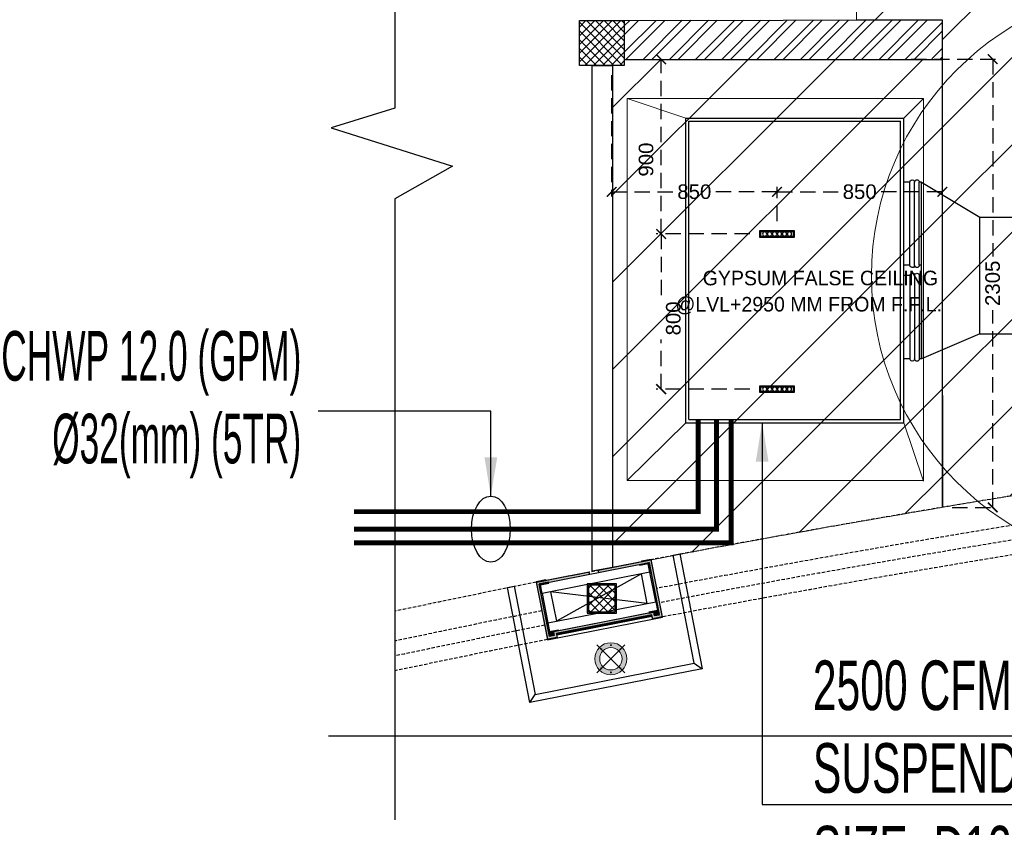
# Model space of a CAD drawing. Header units: millimetres. Extents: x 977810 to 1748958, y 1188532 to 1209441.
# Tile 17 of 30: x 1117464 to 1122526, y 1194041 to 1198194. Entities that reach past the tile are written whole.
import ezdxf

# ---------------------------------------------------------------- set-up
doc = ezdxf.new("R2010")
doc.units = ezdxf.units.MM
doc.header["$LTSCALE"] = 7
doc.header["$PDMODE"] = 35
doc.header["$PDSIZE"] = -5
doc.linetypes.add('( Hidden )', pattern=[0.375, 0.25, -0.125])
doc.linetypes.add('Hidden', pattern=[9.525, 6.35, -3.175])
for name, color, linetype, lineweight in [('A1-LIGHT FIXTURES', 255, 'Continuous', 9), ('A3-DIM', 4, 'Continuous', 13), ('AC EQUP.', 5, 'Continuous', 30), ('COMMENTS', 2, 'Continuous', 50), ('FIRE', 1, 'Continuous', 25), ('M-AC DRAIN PIPE', 30, 'Continuous', 25), ('M-CHWR', 4, 'Continuous', 30), ('M-CHWS', 6, 'Continuous', 30), ('PD_025_TEXT', 61, 'Continuous', 25), ('PD_ELEVATION_03', 80, 'Continuous', 18), ('PD_ELEVATION_05', 50, 'Continuous', 30), ('PD_FIXTURE', 21, 'Continuous', 25), ('PD_HATCH', 45, 'Continuous', 9), ('PP-FIRE SPRINKLER', 1, 'Continuous', 0), ('SH-SPRINKLAR', 1, 'Continuous', 30), ('WALL ROOM 22', 8, 'Continuous', 0)]:
    doc.layers.add(name, color=color, linetype=linetype, lineweight=lineweight)
for name, color, linetype in [('HVAC AC DUCT', 6, 'Continuous'), ('HVAC SAG', 6, 'Continuous'), ('HVAC TEXT PP', 7, 'Continuous'), ('PD_BASE', 8, 'Continuous'), ('PD_DIMENSION', 101, 'Continuous'), ('PP- HVAC TEXT 1', 7, 'Continuous')]:
    doc.layers.add(name, color=color, linetype=linetype)
doc.styles.add('ROMANS', font='ARIALN.TTF', dxfattribs={"width": 0.75})
doc.styles.get("Standard").update_dxf_attribs({"font": 'arial.ttf'})
doc.dimstyles.new('100', dxfattribs={"dimtxt": 200, "dimasz": 75, "dimexe": 35, "dimexo": 25, "dimgap": 0.5, "dimtad": 1, "dimdec": 0, "dimrnd": 5, "dimzin": 0, "dimdsep": 46, "dimtxsty": 'Standard', "dimblk": 'OBLIQUE', "dimcen": 5, "dimdle": 35, "dimclre": 1, "dimadec": 0, "dimazin": 0, "dimtfac": 1, "dimtdec": 0, "dimtmove": 1, "dimatfit": 3, "dimfxl": 0.18, "dimtolj": 1, "dimtzin": 0, "dimlwd": -1, "dimlwe": -1, "dimarcsym": 0})
doc.dimstyles.new('MM', dxfattribs={"dimtxt": 75, "dimasz": 50, "dimexe": 25, "dimexo": 50, "dimgap": 25, "dimtad": 0, "dimdec": 0, "dimrnd": 5, "dimtxsty": 'Standard', "dimblk": 'ARCHTICK', "dimcen": 2.5, "dimadec": 0, "dimazin": 0, "dimtfac": 1, "dimtdec": 0, "dimtmove": 1, "dimatfit": 3, "dimfxl": 1, "dimarcsym": 0})

# ---------------------------------------------------------------- blocks, each defined once
blk = doc.blocks.new('_ARCHTICK')
at = {"color": 0, "linetype": 'ByBlock', "const_width": 0.15}
blk.add_lwpolyline([(-0.5, -0.5), (0.5, 0.5)], dxfattribs=at)
blk = doc.blocks.new('*D109')
at = {"layer": 'Defpoints', "color": 0, "ltscale": 45, "transparency": 16777216}
for p in [(1122207.1, 1197990.5), (1122207.1, 1197308.8), (1121357.5, 1197107.7)]:
    blk.add_point(p, dxfattribs=at)
at = {"layer": 'PD_DIMENSION', "color": 0, "linetype": '( Hidden )', "lineweight": -2, "ltscale": 45, "transparency": 16777216}
for p, q in [((1122207.1, 1197940.5), (1122207.1, 1197283.8)), ((1121357.5, 1197157.7), (1121357.5, 1197333.8)), ((1121357.5, 1197308.8), (1121674.5, 1197308.8)), ((1122207.1, 1197308.8), (1121890, 1197308.8))]:
    blk.add_line(p, q, dxfattribs=at)
at = {"layer": 'PD_DIMENSION', "color": 0, "lineweight": -2, "ltscale": 45, "transparency": 16777216, "xscale": 50, "yscale": 50, "zscale": 50, "rotation": 180}
blk.add_blockref('_ARCHTICK', (1121357.5, 1197308.8), dxfattribs=at)
at = {"layer": 'PD_DIMENSION', "color": 0, "lineweight": -2, "ltscale": 45, "transparency": 16777216, "xscale": 50, "yscale": 50, "zscale": 50}
blk.add_blockref('_ARCHTICK', (1122207.1, 1197308.8), dxfattribs=at)
at = {"layer": 'PD_DIMENSION', "color": 0, "ltscale": 45, "transparency": 16777216, "insert": (1121782.3, 1197308.8), "char_height": 75, "attachment_point": 5}
blk.add_mtext('850', dxfattribs=at)
blk = doc.blocks.new('*D110')
at = {"layer": 'Defpoints', "color": 0, "ltscale": 45, "transparency": 16777216}
for p in [(1120507.1, 1197959, 0), (1120507.1, 1197308.8), (1121357.5, 1197107.7)]:
    blk.add_point(p, dxfattribs=at)
at = {"layer": 'PD_DIMENSION', "color": 0, "linetype": '( Hidden )', "lineweight": -2, "ltscale": 45, "transparency": 16777216}
for p, q in [((1120507.1, 1197909), (1120507.1, 1197283.8)), ((1120507.1, 1197308.8), (1120824.5, 1197308.8)), ((1121357.5, 1197308.8), (1121040, 1197308.8)), ((1121357.5, 1197157.7), (1121357.5, 1197333.8))]:
    blk.add_line(p, q, dxfattribs=at)
at = {"layer": 'PD_DIMENSION', "color": 0, "lineweight": -2, "ltscale": 45, "transparency": 16777216, "xscale": 50, "yscale": 50, "zscale": 50, "rotation": 180}
blk.add_blockref('_ARCHTICK', (1120507.1, 1197308.8), dxfattribs=at)
at = {"layer": 'PD_DIMENSION', "color": 0, "lineweight": -2, "ltscale": 45, "transparency": 16777216, "xscale": 50, "yscale": 50, "zscale": 50}
blk.add_blockref('_ARCHTICK', (1121357.5, 1197308.8), dxfattribs=at)
at = {"layer": 'PD_DIMENSION', "color": 0, "ltscale": 45, "transparency": 16777216, "insert": (1120932.3, 1197308.8), "char_height": 75, "attachment_point": 5}
blk.add_mtext('850', dxfattribs=at)
blk = doc.blocks.new('*D113')
at = {"layer": 'Defpoints', "color": 0, "ltscale": 45, "transparency": 16777216}
for p in [(1120572.1, 1197989.6), (1120761.7, 1197989.6), (1121268, 1197091.7)]:
    blk.add_point(p, dxfattribs=at)
at = {"layer": 'PD_DIMENSION', "color": 0, "linetype": '( Hidden )', "lineweight": -2, "ltscale": 45, "transparency": 16777216}
for p, q in [((1120622.1, 1197989.6), (1120786.7, 1197989.6)), ((1120761.7, 1197091.7), (1120761.7, 1197989.6)), ((1121218, 1197091.7), (1120736.7, 1197091.7))]:
    blk.add_line(p, q, dxfattribs=at)
at = {"layer": 'PD_DIMENSION', "color": 0, "lineweight": -2, "ltscale": 45, "transparency": 16777216, "xscale": 50, "yscale": 50, "zscale": 50}
for p, rotation in [((1120761.7, 1197989.6), 90), ((1120761.7, 1197091.7), 270)]:
    blk.add_blockref('_ARCHTICK', p, dxfattribs=dict(at, rotation=rotation))
at = {"layer": 'PD_DIMENSION', "color": 0, "ltscale": 45, "transparency": 16777216, "insert": (1120684.4, 1197474.4), "char_height": 75, "attachment_point": 5, "rotation": 90}
blk.add_mtext('900', dxfattribs=at)
blk = doc.blocks.new('*D114')
at = {"layer": 'Defpoints', "color": 0, "ltscale": 45, "transparency": 16777216}
for p in [(1121997.1, 1197990.4), (1122207.1, 1195685.9, 0), (1122466.1, 1195685.9)]:
    blk.add_point(p, dxfattribs=at)
at = {"layer": 'PD_DIMENSION', "color": 0, "linetype": '( Hidden )', "lineweight": -2, "ltscale": 45, "transparency": 16777216}
for p, q in [((1122047.1, 1197990.4), (1122491.1, 1197990.4)), ((1122466.1, 1197990.4), (1122466.1, 1196976.1)), ((1122466.1, 1195685.9), (1122466.1, 1196700.3)), ((1122257.1, 1195685.9), (1122491.1, 1195685.9))]:
    blk.add_line(p, q, dxfattribs=at)
at = {"layer": 'PD_DIMENSION', "color": 0, "lineweight": -2, "ltscale": 45, "transparency": 16777216, "xscale": 50, "yscale": 50, "zscale": 50}
for p, rotation in [((1122466.1, 1197990.4), 90), ((1122466.1, 1195685.9), 270)]:
    blk.add_blockref('_ARCHTICK', p, dxfattribs=dict(at, rotation=rotation))
at = {"layer": 'PD_DIMENSION', "color": 0, "ltscale": 45, "transparency": 16777216, "insert": (1122466.1, 1196838.2), "char_height": 75, "attachment_point": 5, "rotation": 90}
blk.add_mtext('2305', dxfattribs=at)
blk = doc.blocks.new('LIOGHT33')
at = {"layer": 'PD_FIXTURE', "color": 8}
for points in [[(0, 1.25), (7, 1.25), (7, 0), (0, 0)], [(0.2, 1.05), (6.8, 1.05), (6.8, 0.2), (0.2, 0.2)]]:
    blk.add_lwpolyline(points, close=True, dxfattribs=at)
for centre in [(1, 0.62), (2, 0.62), (3, 0.62), (4, 0.62), (5, 0.62), (6, 0.62)]:
    blk.add_circle(centre, 0.425, dxfattribs=at)
blk = doc.blocks.new('*D119')
at = {"layer": 'Defpoints', "color": 0, "ltscale": 45, "transparency": 16777216}
for p in [(1120761.7, 1197091.7, 0), (1121268, 1197091.7), (1121268, 1196293.9)]:
    blk.add_point(p, dxfattribs=at)
at = {"layer": 'PD_DIMENSION', "color": 0, "linetype": '( Hidden )', "lineweight": -2, "ltscale": 45, "transparency": 16777216}
for p, q in [((1121218, 1197091.7, 0), (1120736.7, 1197091.7, 0)), ((1120761.7, 1197091.7, 0), (1120761.7, 1196765.3, 0)), ((1120761.7, 1196293.9, 0), (1120761.7, 1196549.7, 0)), ((1121218, 1196293.9, 0), (1120736.7, 1196293.9, 0))]:
    blk.add_line(p, q, dxfattribs=at)
at = {"layer": 'PD_DIMENSION', "color": 0, "lineweight": -2, "ltscale": 45, "transparency": 16777216, "xscale": 50, "yscale": 50, "zscale": 50}
for p, rotation in [((1120761.7, 1197091.7, 0), 90), ((1120761.7, 1196293.9, 0), 270)]:
    blk.add_blockref('_ARCHTICK', p, dxfattribs=dict(at, rotation=rotation))
at = {"layer": 'PD_DIMENSION', "color": 0, "ltscale": 45, "transparency": 16777216, "insert": (1120824.5, 1196657.5, 0), "char_height": 75, "attachment_point": 5, "rotation": 90}
blk.add_mtext('800', dxfattribs=at)
blk = doc.blocks.new('L1')
at = {"layer": 'A1-LIGHT FIXTURES'}
h = blk.add_hatch(color=8, dxfattribs=at)
h.dxf.hatch_style = 1
edge = h.paths.add_edge_path(flags=17)
edge.add_arc((0, 0), 57.5, -45, 315)
edge = h.paths.add_edge_path()
edge.add_arc((0, 0), 82.5, -45, 315)
at = {"layer": 'A1-LIGHT FIXTURES', "color": 8}
for p, q in [((0, 102.5), (0, -102.5)), ((102.5, 0), (-102.5, 0))]:
    blk.add_line(p, q, dxfattribs=at)
for radius in [82.5, 57.5]:
    blk.add_circle((0, 0), radius, dxfattribs=at)
at = {"layer": 'A3-DIM', "color": 8}
for p, q in [((-0.1, 70.1), (-1.5, 70.1)), ((-0.1, 69.9), (-1.5, 69.9)), ((-0.1, 71.5), (-0.1, 70.1)), ((-0.1, 69.9), (-0.1, 68.5)), ((0.1, 71.5), (0.1, 70.1)), ((1.5, 70.1), (0.1, 70.1)), ((0.1, 69.9), (0.1, 68.5)), ((1.5, 69.9), (0.1, 69.9)), ((49.4, 51), (49.4, 49.6)), ((49.6, 51), (49.6, 49.6)), ((-71.5, 0.1), (-70.1, 0.1)), ((-70.1, 0.1), (-70.1, 1.5)), ((-69.9, 0.1), (-69.9, 1.5)), ((-69.9, 0.1), (-68.5, 0.1)), ((49.4, 49.6), (48, 49.6)), ((49.4, 49.4), (48, 49.4)), ((49.4, 49.4), (49.4, 48)), ((51, 49.6), (49.6, 49.6)), ((49.6, 49.4), (49.6, 48)), ((51, 49.4), (49.6, 49.4)), ((69.9, 0.1), (68.5, 0.1)), ((69.9, 1.5), (69.9, 0.1)), ((70.1, 1.5), (70.1, 0.1)), ((71.5, 0.1), (70.1, 0.1)), ((-71.5, -0.1), (-70.1, -0.1)), ((-70.1, -1.5), (-70.1, -0.1)), ((-69.9, -0.1), (-68.5, -0.1)), ((-69.9, -1.5), (-69.9, -0.1)), ((-49.6, -49.4), (-51, -49.4)), ((-49.6, -49.6), (-51, -49.6)), ((-49.6, -48), (-49.6, -49.4)), ((-49.6, -49.6), (-49.6, -51)), ((-49.4, -48), (-49.4, -49.4)), ((-48, -49.4), (-49.4, -49.4)), ((-49.4, -49.6), (-49.4, -51)), ((-48, -49.6), (-49.4, -49.6)), ((69.9, -0.1), (68.5, -0.1)), ((69.9, -0.1), (69.9, -1.5)), ((71.5, -0.1), (70.1, -0.1)), ((70.1, -0.1), (70.1, -1.5)), ((-1.5, -69.9), (-0.1, -69.9)), ((-1.5, -70.1), (-0.1, -70.1)), ((-0.1, -69.9), (-0.1, -68.5)), ((-0.1, -71.5), (-0.1, -70.1)), ((0.1, -69.9), (0.1, -68.5)), ((0.1, -69.9), (1.5, -69.9)), ((0.1, -70.1), (1.5, -70.1)), ((0.1, -71.5), (0.1, -70.1))]:
    blk.add_line(p, q, dxfattribs=at)
for centre in [(0, 70), (49.5, 49.5), (-70, 0), (70, 0), (-49.5, -49.5), (0, -70)]:
    blk.add_circle(centre, 2.5, dxfattribs=at)
for centre, start, end in [((0, 70), 93.8226, 176.1774), ((0, 70), 183.8226, 266.1774), ((0, 70), 3.8226, 86.1774), ((0, 70), 273.8226, 356.1774), ((49.5, 49.5), 93.8226, 176.1774), ((49.5, 49.5), 3.8226, 86.1774), ((-70, 0), 93.8226, 176.1774), ((-70, 0), 3.8226, 86.1774), ((49.5, 49.5), 183.8226, 266.1774), ((49.5, 49.5), 273.8226, 356.1774), ((70, 0), 93.8226, 176.1774), ((70, 0), 3.8226, 86.1774), ((-70, 0), 183.8226, 266.1774), ((-70, 0), 273.8226, 356.1774), ((-49.5, -49.5), 93.8226, 176.1774), ((-49.5, -49.5), 183.8226, 266.1774), ((-49.5, -49.5), 3.8226, 86.1774), ((-49.5, -49.5), 273.8226, 356.1774), ((70, 0), 183.8226, 266.1774), ((70, 0), 273.8226, 356.1774), ((0, -70), 93.8226, 176.1774), ((0, -70), 183.8226, 266.1774), ((0, -70), 3.8226, 86.1774), ((0, -70), 273.8226, 356.1774)]:
    blk.add_arc(centre, 1.5, start, end, dxfattribs=at)
blk = doc.blocks.new('SEATING PLAN LAYOUT')
at = {"layer": 'PD_BASE'}
h = blk.add_hatch(dxfattribs=at)
h.set_pattern_fill('ANSI37', color=251, scale=10)
h.paths.add_polyline_path([(1043251.8, 1215324.2), (1043251.8, 1215554.2), (1043481.8, 1215554.2), (1043481.8, 1215324.2)], flags=17)
h = blk.add_hatch(dxfattribs=at)
h.set_pattern_fill('ANSI32', color=251, scale=10)
h.paths.add_polyline_path([(1043481.8, 1215555.4), (1043481.8, 1215356.5), (1045116.8, 1215356.8), (1045116.8, 1215556.8)])
h = blk.add_hatch(dxfattribs=at)
h.set_pattern_fill('ANSI37', color=251, scale=10)
h.set_pattern_definition([(45, (0, 17364.35), (-22.4506403, 22.4506403), []), (135, (0, 17364.35), (-22.4506403, -22.4506403), [])])
h.paths.add_polyline_path([(1043435.8, 1212634.2), (1043435.8, 1212651.6), (1043297.8, 1212651.6), (1043297.8, 1212593.8), (1043351.5, 1212587.2)])
h.paths.add_polyline_path([(1043351.5, 1212587.2), (1043297.8, 1212593.8), (1043297.8, 1212557.2)])
h.paths.add_polyline_path([(1043435.8, 1212576.8), (1043351.5, 1212587.2), (1043297.8, 1212557.2), (1043297.8, 1212513.6), (1043379.2, 1212513.6), (1043435.8, 1212524.7)])
h.paths.add_polyline_path([(1043435.8, 1212524.7), (1043379.2, 1212513.6), (1043435.8, 1212513.6)], flags=17)
h.paths.add_polyline_path([(1043435.8, 1212634.2), (1043351.5, 1212587.2), (1043435.8, 1212576.8)])
h.paths.add_polyline_path([(1047786.1, 1213282.2), (1047705.5, 1213297.3), (1047648.1, 1213269.9), (1047648.1, 1213211.6), (1047786.1, 1213229.7)])
h.paths.add_polyline_path([(1047786.1, 1213229.7), (1047648.1, 1213211.6), (1047648.1, 1213209.6), (1047786.1, 1213209.6)])
h.paths.add_polyline_path([(1047786.1, 1213335.8), (1047705.5, 1213297.3), (1047786.1, 1213282.2)])
h.paths.add_polyline_path([(1047786.1, 1213335.8), (1047786.1, 1213347.6), (1047648.1, 1213347.6), (1047648.1, 1213308.1), (1047705.5, 1213297.3)])
h.paths.add_polyline_path([(1047648.1, 1213308.1), (1047648.1, 1213269.9), (1047705.5, 1213297.3)])
h = blk.add_hatch(dxfattribs=at)
h.set_pattern_fill('GOST_WOOD', color=251, angle=101.0652)
h.set_pattern_definition([(191.06523269, (17008.51, 7112926.172), (-1.1515588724, 5.8884558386), [10, -2]), (191.06523269, (17010.089, 7112928.5186), (-1.1515588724, 5.8884558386), [6, -1.5, 3, -1.5]), (191.06523269, (17012.6494, 7112931.057), (-1.1515588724, 5.8884558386), [10, -2])])
h.paths.add_polyline_path([(1043662, 1212497.6), (1043637.4, 1212492.8), (1043633.6, 1212512.4), (1043118.3, 1212411.6), (1043122.2, 1212392), (1043097.7, 1212387.2), (1043044.9, 1212657.1), (1043609.2, 1212767.5)], flags=16)
h.paths.add_polyline_path([(1043348.3, 1212728.7), (1043350.6, 1212716.9), (1043303.5, 1212707.7), (1043301.2, 1212719.5), (1043030.8, 1212666.6), (1043088.2, 1212373.1), (1043136.3, 1212382.5), (1043132.4, 1212402.2), (1043624.1, 1212498.3), (1043628, 1212478.7), (1043676, 1212488.1), (1043618.7, 1212781.5)])
h = blk.add_hatch(color=251, dxfattribs=at)
h.dxf.hatch_style = 1
h.paths.add_polyline_path([(1043625.7, 1212490.5), (1043623.7, 1212490.1), (1043626.4, 1212476.4), (1043678.4, 1212486.5), (1043620.2, 1212783.9), (1043570.7, 1212774.2), (1043571.1, 1212772.2), (1043618.7, 1212781.5), (1043676, 1212488.1), (1043628, 1212478.7)])
h = blk.add_hatch(color=251, dxfattribs=at)
h.dxf.hatch_style = 1
edge = h.paths.add_edge_path()
edge.add_line((1043560.1, 1212757.9), (1043607.2, 1212767.1))
edge.add_arc((1043607.6, 1212765.1), 2, 11.0652, 101.0652, ccw=False)
edge.add_line((1043609.6, 1212765.5), (1043618.8, 1212718.4))
edge.add_line((1043618.8, 1212718.4), (1043613.9, 1212717.4))
edge.add_line((1043613.9, 1212717.4), (1043605.2, 1212761.6))
edge.add_line((1043605.2, 1212761.6), (1043561.1, 1212753))
edge.add_line((1043561.1, 1212753), (1043560.1, 1212757.9))
h = blk.add_hatch(color=251, dxfattribs=at)
h.dxf.hatch_style = 1
h.paths.add_polyline_path([(1043135.9, 1212394.7), (1043134, 1212394.3), (1043136.3, 1212382.5), (1043088.2, 1212373.1), (1043030.8, 1212666.6), (1043078.4, 1212675.9), (1043078, 1212677.9), (1043028.4, 1212668.2), (1043086.6, 1212370.8), (1043138.6, 1212381)])
h = blk.add_hatch(color=251, dxfattribs=at)
h.dxf.hatch_style = 1
edge = h.paths.add_edge_path()
edge.add_line((1043093.9, 1212666.7), (1043046.8, 1212657.5))
edge.add_arc((1043047.2, 1212655.5), 2, 101.0652, 191.0652)
edge.add_line((1043045.3, 1212655.1), (1043054.5, 1212608))
edge.add_line((1043054.5, 1212608), (1043059.4, 1212609))
edge.add_line((1043059.4, 1212609), (1043050.7, 1212653.2))
edge.add_line((1043050.7, 1212653.2), (1043094.9, 1212661.8))
edge.add_line((1043094.9, 1212661.8), (1043093.9, 1212666.7))
h = blk.add_hatch(color=251, dxfattribs=at)
h.dxf.hatch_style = 1
edge = h.paths.add_edge_path()
edge.add_line((1043609.1, 1212507.6), (1043656.2, 1212516.8))
edge.add_arc((1043655.8, 1212518.8), 2, 281.0652, 371.0652)
edge.add_line((1043657.7, 1212519.2), (1043648.5, 1212566.3))
edge.add_line((1043648.5, 1212566.3), (1043643.6, 1212565.3))
edge.add_line((1043643.6, 1212565.3), (1043652.3, 1212521.2))
edge.add_line((1043652.3, 1212521.2), (1043608.1, 1212512.5))
edge.add_line((1043608.1, 1212512.5), (1043609.1, 1212507.6))
h = blk.add_hatch(color=251, dxfattribs=at)
h.dxf.hatch_style = 1
h.paths.add_polyline_path([(1043623.7, 1212490.1), (1043625.7, 1212490.5), (1043624.1, 1212498.3), (1043132.4, 1212402.2), (1043134, 1212394.3), (1043135.9, 1212394.7), (1043134.8, 1212400.6), (1043622.5, 1212496)])
h = blk.add_hatch(dxfattribs=at)
h.set_pattern_fill('ANSI36', color=251, scale=10, angle=11.0652)
h.set_pattern_definition([(56.065232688, (17008.5101, 7112926.1719), (0.18407683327, 2.5127220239), [3.125, -0.625, 0, -0.625])])
h.paths.add_polyline_path([(1043623.7, 1212490.1), (1043135.9, 1212394.7), (1043134.8, 1212400.6), (1043622.5, 1212496)])
h = blk.add_hatch(dxfattribs=at)
h.set_pattern_fill('GOST_WOOD', color=251, scale=1.5, angle=191.0652)
h.set_pattern_definition([(281.0652327, (1407631.9515, 1263207.742), (-8.83268376, -1.7273383), [15, -3]), (281.0652327, (1407628.4315, 1263210.11), (-8.83268376, -1.7273383), [9, -2.25, 4.5, -2.25]), (281.0652327, (1407624.624, 1263213.951), (-8.83268376, -1.7273383), [15, -3])])
h.paths.add_polyline_path([(1043658.1, 1212517.2), (1043662, 1212497.6), (1043637.4, 1212492.8), (1043633.6, 1212512.4)])
h = blk.add_hatch(color=251, dxfattribs=at)
h.dxf.hatch_style = 1
edge = h.paths.add_edge_path()
edge.add_line((1043142.9, 1212416.4), (1043095.8, 1212407.2))
edge.add_arc((1043095.4, 1212409.2), 2, 191.0652, 281.0652, ccw=False)
edge.add_line((1043093.4, 1212408.8), (1043084.2, 1212455.9))
edge.add_line((1043084.2, 1212455.9), (1043089.1, 1212456.9))
edge.add_line((1043089.1, 1212456.9), (1043097.8, 1212412.7))
edge.add_line((1043097.8, 1212412.7), (1043141.9, 1212421.4))
edge.add_line((1043141.9, 1212421.4), (1043142.9, 1212416.4))
h = blk.add_hatch(dxfattribs=at)
h.set_pattern_fill('GOST_WOOD', color=251, scale=1.5, angle=191.0652)
h.set_pattern_definition([(281.06523269, (17008.51, 7112926.172), (-8.832683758, -1.727338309), [15, -3]), (281.06523269, (17004.99, 7112928.54), (-8.832683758, -1.727338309), [9, -2.25, 4.5, -2.25]), (281.06523269, (17001.182, 7112932.381), (-8.832683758, -1.727338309), [15, -3])])
h.paths.add_polyline_path([(1043118.3, 1212411.6), (1043122.2, 1212392), (1043097.7, 1212387.2), (1043093.8, 1212406.8)])
at = {"layer": 'PD_BASE', "color": 251, "lineweight": 30}
blk.add_line((1043481.8, 1215554.2), (1043481.8, 1215354.8), dxfattribs=at)
at = {"layer": 'PD_BASE', "color": 251, "linetype": 'Continuous'}
blk.add_line((1043481.8, 1215324.2), (1043251.8, 1215324.2), dxfattribs=at)
at = {"layer": 'PD_BASE', "color": 251}
for p, q in [((1043350.6, 1212716.9), (1043348.3, 1212728.7)), ((1043569.7, 1212708.8), (1043133.3, 1212465.5)), ((1043303.5, 1212707.7), (1043301.2, 1212719.5)), ((1043599.5, 1212556.7), (1043103.5, 1212617.6)), ((1043138.6, 1212381), (1043626.4, 1212476.4)), ((1043623.7, 1212490.1), (1043625.7, 1212490.5)), ((1043135.9, 1212394.7), (1043134, 1212394.3)), ((1043842, 1212249.3), (1043883, 1212221.7)), ((1042996.8, 1212048.4), (1043024.4, 1212089.4))]:
    blk.add_line(p, q, dxfattribs=at)
blk.add_lwpolyline([(1042302.2, 1218282.5), (1042302.2, 1215103.3), (1041974.7, 1215002.7), (1042599.6, 1214805.7), (1042302.2, 1214638.3), (1042302.2, 1211445.1)], dxfattribs=at)
at = {"layer": 'PD_BASE', "color": 251, "elevation": 0}
for points in [[(1043251.8, 1215324.2), (1043251.8, 1215554.2), (1043481.8, 1215554.2), (1043481.8, 1215324.2)], [(1043421, 1212742.1), (1043316.8, 1212722.5), (1043316.8, 1215324.2), (1043421, 1215324.2)], [(1043767.4, 1212812.7), (1043883, 1212221.7), (1042996.8, 1212048.4), (1042881.2, 1212639.4), (1042915.6, 1212646.1), (1043024.4, 1212089.4), (1043842, 1212249.3), (1043733.1, 1212806)], [(1043662, 1212497.6), (1043637.4, 1212492.8), (1043633.6, 1212512.4), (1043118.3, 1212411.6), (1043122.2, 1212392), (1043097.7, 1212387.2), (1043044.9, 1212657.1), (1043609.2, 1212767.5)], [(1043658.1, 1212517.2), (1043093.8, 1212406.8), (1043044.9, 1212657.1), (1043609.2, 1212767.5)], [(1043291.8, 1212507.6), (1043441.8, 1212507.6), (1043441.8, 1212657.6), (1043291.8, 1212657.6)], [(1043297.8, 1212513.6), (1043435.8, 1212513.6), (1043435.8, 1212651.6), (1043297.8, 1212651.6)], [(1043623.7, 1212490.1), (1043135.9, 1212394.7), (1043134.8, 1212400.6), (1043622.5, 1212496)]]:
    blk.add_lwpolyline(points, close=True, dxfattribs=at)
at = {"layer": 'PD_BASE', "color": 251, "lineweight": 30, "elevation": 0}
for points in [[(1043481.8, 1215555.4), (1045116.8, 1215558.9), (1045116.8, 1215354.8)], [(1043481.8, 1215354.8), (1045116.8, 1215354.8)], [(1043481.8, 1215354.8), (1045116.8, 1215354.8)]]:
    blk.add_lwpolyline(points, dxfattribs=at)
at = {"layer": 'PD_BASE', "color": 251, "linetype": '( Hidden )', "ltscale": 10, "elevation": 0}
for points in [[(1042302.2, 1212516.9, -0.002641), (1043029.7, 1212666.4), (1043619.8, 1212781.8, -0.013583), (1047388.7, 1213396.5), (1047984.9, 1213474.6, -0.027537), (1055703, 1214022.8), (1056304.8, 1214022.8)], [(1043647.9, 1212634.4), (1043648.3, 1212634.5, -0.01358), (1047408.5, 1213247.8)], [(1043662.5, 1212560.9, -0.013579), (1047418.4, 1213173.5), (1047419.1, 1213173.6)], [(1042302.2, 1212363.6, -0.002753), (1043058.8, 1212519.2)], [(1042302.2, 1212286.9, -0.002809), (1043073.3, 1212445.6)]]:
    blk.add_lwpolyline(points, format="xyb", dxfattribs=at)
at = {"layer": 'PD_BASE', "color": 251}
for points, elevation in [([(1043078, 1212677.9), (1043028.4, 1212668.2), (1043086.6, 1212370.8), (1043138.6, 1212381), (1043134.8, 1212400.6), (1043622.5, 1212496), (1043626.4, 1212476.4), (1043678.4, 1212486.5), (1043620.2, 1212783.9), (1043570.7, 1212774.2), (1043571.1, 1212772.2), (1043618.7, 1212781.5), (1043676, 1212488.1), (1043628, 1212478.7), (1043624.1, 1212498.3), (1043132.4, 1212402.2), (1043136.3, 1212382.5), (1043088.2, 1212373.1), (1043030.8, 1212666.6), (1043078.4, 1212675.9), (1043078, 1212677.9)], 0), ([(1043348.3, 1212728.7), (1043618.7, 1212781.5), (1043676, 1212488.1), (1043628, 1212478.7), (1043624.1, 1212498.3), (1043132.4, 1212402.2), (1043136.3, 1212382.5), (1043088.2, 1212373.1), (1043030.8, 1212666.6), (1043301.2, 1212719.5)], 0), ([(1043643.6, 1212565.3), (1043613.9, 1212717.4), (1043059.4, 1212609), (1043089.1, 1212456.9), (1043643.6, 1212565.3)], 0), ([(1043599.5, 1212556.7), (1043569.7, 1212708.8)], 0), ([(1043103.5, 1212617.6), (1043133.3, 1212465.5)], 0), ([(1043658.1, 1212517.2), (1043662, 1212497.6), (1043637.4, 1212492.8), (1043633.6, 1212512.4), (1043658.1, 1212517.2)], 0), ([(1043118.3, 1212411.6), (1043122.2, 1212392), (1043097.7, 1212387.2), (1043093.8, 1212406.8), (1043118.3, 1212411.6)], 0), ([(1041961.2, 1211876.5), (1049704.6, 1211876.5), (1049805.2, 1211549), (1050002.2, 1212173.8), (1050169.6, 1211876.5), (1057621.3, 1211876.5)], -999001.4)]:
    blk.add_lwpolyline(points, dxfattribs=dict(at, elevation=elevation))
at = {"layer": 'PD_BASE', "color": 251, "elevation": 0}
for points in [[(1043560.1, 1212757.9), (1043607.2, 1212767.1, -0.414214), (1043609.6, 1212765.5), (1043618.8, 1212718.4), (1043613.9, 1212717.4), (1043605.2, 1212761.6), (1043561.1, 1212753), (1043560.1, 1212757.9)], [(1043093.9, 1212666.7), (1043046.8, 1212657.5, 0.414214), (1043045.3, 1212655.1), (1043054.5, 1212608), (1043059.4, 1212609), (1043050.7, 1212653.2), (1043094.9, 1212661.8), (1043093.9, 1212666.7)], [(1043609.1, 1212507.6), (1043656.2, 1212516.8, 0.414214), (1043657.7, 1212519.2), (1043648.5, 1212566.3), (1043643.6, 1212565.3), (1043652.3, 1212521.2), (1043608.1, 1212512.5), (1043609.1, 1212507.6)], [(1043142.9, 1212416.4), (1043095.8, 1212407.2, -0.414214), (1043093.4, 1212408.8), (1043084.2, 1212455.9), (1043089.1, 1212456.9), (1043097.8, 1212412.7), (1043141.9, 1212421.4), (1043142.9, 1212416.4)]]:
    blk.add_lwpolyline(points, format="xyb", dxfattribs=at)
at = {"layer": 'PD_BASE', "color": 251, "linetype": '( Hidden )', "ltscale": 10}
for start, end in [(97.707981, 100.819679), (101.310787, 101.967369)]:
    blk.add_arc((1056817, 1143731.6), 70000, start, end, dxfattribs=at)
at = {"layer": 'PD_BASE', "color": 251, "rotation": 45.00000000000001}
blk.add_blockref('L1', (1043413, 1212272.6), dxfattribs=at)
blk = doc.blocks.new('zw$41B8')
at = {"layer": 'AC EQUP.', "color": 24, "lineweight": 20, "ltscale": 3}
for p, q in [((-809.3, 0), (-1110.3, 101)), ((756.3, 0), (857.3, 101)), ((-809.3, -1120), (-1106.4, -1421)), ((756.3, -1120), (857.3, -1421))]:
    blk.add_line(p, q, dxfattribs=at)
at = {"layer": 'AC EQUP.', "color": 24, "linetype": 'Continuous', "lineweight": 25, "ltscale": 20}
for p, q in [((-53, 92.1), (-481.1, 92.1)), ((-481.1, 92.1), (-481.1, 80.1)), ((-53, 80.1), (-481.1, 80.1)), ((-53, 56.1), (-481.1, 56.1)), ((-481.1, 56.1), (-481.1, 56.1)), ((-53, 92.1), (-53, 80.1)), ((-53, 56.1), (-53, 56.1)), ((0, 92.1), (428, 92.1)), ((0, 92.1), (0, 80.1)), ((0, 80.1), (428, 80.1)), ((0, 56.1), (428, 56.1)), ((0, 56.1), (0, 56.1)), ((428, 92.1), (428, 80.1)), ((428, 56.1), (428, 56.1)), ((-53, 32.2), (-481.1, 32.2)), ((-481.1, 32.2), (-481.1, 0)), ((-53, 32.2), (-53, 0)), ((0, 32.2), (428, 32.2)), ((0, 32.2), (0, 0)), ((428, 32.2), (428, 0))]:
    blk.add_line(p, q, dxfattribs=at)
at = {"layer": 'AC EQUP.', "color": 5, "linetype": 'Continuous', "lineweight": 30, "ltscale": 20}
for p, q in [((-809.3, 0), (756.3, 0)), ((-809.3, -1120), (-809.3, 0)), ((-793.7, -15.6), (740.7, -15.6)), ((-793.7, -1104.4), (-793.7, -15.6)), ((740.7, -1104.4), (740.7, -15.6)), ((756.3, -1120), (756.3, 0)), ((-793.7, -1104.4), (740.7, -1104.4)), ((-809.3, -1120), (756.3, -1120))]:
    blk.add_line(p, q, dxfattribs=at)
at = {"layer": 'AC EQUP.', "color": 24, "lineweight": 20, "ltscale": 3}
blk.add_lwpolyline([(-1106.4, 101), (857.3, 101), (857.3, -1421), (-1106.4, -1421)], close=True, dxfattribs=at)
at = {"layer": 'AC EQUP.', "color": 24, "linetype": 'Continuous', "lineweight": 25, "ltscale": 20}
for centre, start, end in [((-481.1, 68.1), 90, 270), ((-481, 44.2), 90.0833, 272.3126), ((-53, 44.2), 267.6874, 89.9167), ((-53, 68.1), 270, 90), ((0, 68.1), 90, 270), ((0, 44.2), 90.0833, 272.3126), ((428, 44.2), 267.6874, 89.9167), ((428, 68.1), 270, 90)]:
    blk.add_arc(centre, 12, start, end, dxfattribs=at)
blk = doc.blocks.new('_Oblique')
at = {"color": 0, "linetype": 'ByBlock', "lineweight": -2}
blk.add_line((-0.5, -0.5), (0.5, 0.5), dxfattribs=at)
blk = doc.blocks.new('PP-CEILING PENDANT')
at = {"layer": 'COMMENTS', "color": 251, "lineweight": 5}
blk.add_circle((0, 0), 1500, dxfattribs=at)
at = {"layer": 'SH-SPRINKLAR', "color": 1, "lineweight": -3}
for p, q in [((0.2, 27.7), (0.3, 123.8)), ((-28.2, 0.2), (-43.8, 3.7)), ((-20.4, 19.1), (-33.8, 27.8)), ((-19.3, 20.2), (-27.6, 32.7)), ((-0.4, 27.7), (-3.8, 43.2)), ((0.8, 27.7), (4.3, 43.4)), ((5.9, 8.3), (18.3, 20.7)), ((8.4, 5.8), (20.8, 18.3)), ((19.9, 20.7), (28.6, 33.9)), ((20.9, 19.6), (33.5, 27.6)), ((27.8, 0), (43.4, 3.5)), ((-28.1, -0.5), (-124.2, -0.4)), ((-28.2, -1.2), (-43.7, -4.5)), ((-19.9, -20), (-33.5, -28.6)), ((-20.2, -21.2), (-27.7, -33)), ((-21.2, -18.7), (-8.7, -6.3)), ((-18.7, -21.2), (-6.3, -8.8)), ((-0.6, -28.1), (-4, -43.7)), ((0.1, -28.2), (0, -124.4)), ((0.7, -28.2), (4.1, -43.9)), ((18.5, -21.1), (28.5, -34.5)), ((19.4, -20.1), (33, -28.8)), ((27.8, -0.6), (123.9, -0.7)), ((27.8, -1.3), (43.3, -4.8))]:
    blk.add_line(p, q, dxfattribs=at)
at = {"layer": 'SH-SPRINKLAR', "color": 1, "lineweight": -3, "extrusion": (0, 0, -1)}
for centre, major_axis, start_param, end_param in [((0, 0), (0.2, 43.7), 4.798644, 5.40368), ((1.3, -0.2), (-0.2, -43.7), 2.418515, 3.021492), ((1.3, -0.2), (43.7, -0.2), 4.778634, 5.384791), ((0, 0), (-43.7, 0.2), 5.57395, 6.180955)]:
    blk.add_ellipse(centre, major_axis=major_axis, ratio=1, start_param=start_param, end_param=end_param, dxfattribs=at)
at = {"layer": 'SH-SPRINKLAR', "color": 1, "lineweight": -3}
for centre, major_axis, start_param, end_param in [((0, 0), (7.34, 7.28), 5.497787, 11.780972), ((0, 0), (5.44, 5.39), 5.497787, 11.780972), ((19.1, 19), (1.85, 0), 5.863873, 8.273293), ((0, 0), (0.1, 43.7), 4.798644, 5.40368), ((1.3, -0.2), (0.1, 43.7), 2.418515, 3.021492), ((-19.5, -19.5), (1.85, 0), 2.722281, 5.131701), ((1.3, -0.2), (43.7, -0.1), 4.778634, 5.384791), ((0, 0), (43.7, -0.1), 5.57395, 6.180955)]:
    blk.add_ellipse(centre, major_axis=major_axis, ratio=1, start_param=start_param, end_param=end_param, dxfattribs=at)
at = {"layer": 'WALL ROOM 22', "color": 1, "lineweight": -2}
blk.add_circle((0, 0), 7.66, dxfattribs=at)
blk = doc.blocks.new('FIRE')
at = {"layer": 'PP-FIRE SPRINKLER', "rotation": 45.0681518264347}
for p in [(1123342.8, 1199589.8, -998960.6), (1123342.8, 1196876, -998960.6)]:
    blk.add_blockref('PP-CEILING PENDANT', p, dxfattribs=at)
blk = doc.blocks.new('AR PLAN')
at = {"layer": 'PD_HATCH'}
h = blk.add_hatch(dxfattribs=at)
h.set_pattern_fill('ANSI31', color=251, scale=100)
edge = h.paths.add_edge_path()
edge.add_line((1121766.4, 1198193.3), (1121766.9, 1200193.8))
edge.add_line((1121766.9, 1200193.8), (1133395.1, 1200193.6))
edge.add_line((1133395.1, 1200193.6), (1133395.1, 1196659.6))
edge.add_ellipse((1133809.1, 1127136.2), major_axis=(69524.6, 0), ratio=1, start_angle=90.34123, end_angle=99.604427)
edge.add_line((1122209.3, 1195686.3), (1122207.1, 1197990.4))
edge.add_line((1122207.1, 1197990.4), (1122207.1, 1198193.2))
edge.add_line((1122207.1, 1198193.2), (1121766.4, 1198193.3))
h.paths.add_polyline_path([(1123912.7, 1198842.9), (1123912.7, 1196942.9), (1131437.7, 1196942.9), (1131437.7, 1198842.9)], flags=16)
h = blk.add_hatch(dxfattribs=at)
h.set_pattern_fill('ANSI31', color=251, scale=100)
h.paths.add_polyline_path([(1120511.3, 1197959), (1120511.3, 1195377.7, -0.006392), (1122207.1, 1195685.9, -0.000008), (1122209.3, 1195686.3), (1122207.1, 1197989.6), (1122207.1, 1197989.6), (1120572.1, 1197989.6), (1120572.1, 1197959)])
at = {"layer": 'PD_ELEVATION_03', "color": 251, "elevation": 0}
blk.add_lwpolyline([(1133395.1, 1196659.6), (1133395.1, 1200193.6), (1121766.9, 1200193.8), (1121766.4, 1198193.3), (1122207.1, 1198193.2), (1122207.1, 1197990.4), (1122209.3, 1195686.3, -0.04044)], format="xyb", close=True, dxfattribs=at)
blk.add_lwpolyline([(1122207.1, 1197989.6), (1120572.1, 1197989.6), (1120572.1, 1197959), (1120511.3, 1197959), (1120511.3, 1195377.7, -0.0064), (1122209.3, 1195686.3), (1122207.1, 1197989.6)], format="xyb", dxfattribs=at)
at = {"layer": 'PD_ELEVATION_05', "color": 251}
blk.add_line((1122207.1, 1197989.6, 0), (1122207.1, 1195685.9, 0), dxfattribs=at)
at = {"layer": 'PD_DIMENSION', "color": 251}
blk.add_blockref('SEATING PLAN LAYOUT', (77090.2, -17365.2), dxfattribs=at)
at = {"layer": 'PD_FIXTURE', "color": 251, "xscale": -25.54744525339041, "yscale": 25.54744525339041, "zscale": 25.54744525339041}
for p in [(1121446.9, 1197075.7), (1121446.9, 1196278)]:
    blk.add_blockref('LIOGHT33', p, dxfattribs=at)
at = {"layer": 'PD_025_TEXT', "color": 251, "ltscale": 0.5, "char_height": 75, "width": 1365.884, "attachment_point": 3, "rotation": 0.0081}
for s, insert in [('{\\fCentury Gothic|b0|i0|c0|p34;GYPSUM FALSE CEILING}', (1122184.9, 1196903)), ('{\\fCentury Gothic|b0|i0|c0|p34;@LVL+2950 MM FROM F.F.L.}', (1122205.4, 1196768.3, 0))]:
    blk.add_mtext(s, dxfattribs=dict(at, insert=insert))
at = {"layer": 'PD_DIMENSION', "color": 251, "ltscale": 45}
for base, p1, p2, picture, middle in [((1120761.7, 1197989.6), (1121268, 1197091.7), (1120572.1, 1197989.6), '*D113', (1120684.4, 1197474.4)), ((1120761.7, 1197091.7, 0), (1121268, 1196293.9), (1121268, 1197091.7), '*D119', (1120824.5, 1196657.5, 0))]:
    dim = blk.add_linear_dim(base=base, p1=p1, p2=p2, angle=90, dimstyle='MM', override={"dimtxt": 75}, dxfattribs=at)
    dim.commit()
    dim.dimension.update_dxf_attribs({"geometry": picture, "text_midpoint": middle, "dimtype": 128})
dim = blk.add_linear_dim(base=(1122466.0646, 1195685.9466), p1=(1121997.0511, 1197990.4261), p2=(1122207.0511, 1195685.9466, 0), angle=90, dimstyle='MM', override={"dimtxt": 75}, dxfattribs=at)
dim.commit()
dim.dimension.update_dxf_attribs({"geometry": '*D114', "text_midpoint": (1122466.0646, 1196838.1864)})
for base, p2, picture, middle in [((1120507.1, 1197308.8), (1120507.1, 1197959, 0), '*D110', (1120932.3, 1197308.8)), ((1122207.1, 1197308.8), (1122207.1, 1197990.5), '*D109', (1121782.3, 1197308.8))]:
    dim = blk.add_linear_dim(base=base, p1=(1121357.5, 1197107.7), p2=p2, dimstyle='MM', override={"dimtxt": 75}, dxfattribs=at)
    dim.commit()
    dim.dimension.update_dxf_attribs({"geometry": picture, "text_midpoint": middle})
blk = doc.blocks.new('hvac service 2')
at = {"layer": 'HVAC AC DUCT', "color": 20}
for p, q in [((-9, -1338.4), (-9, -429.3)), ((-9, -429.3), (291, -610.3)), ((291, -1210.3), (291, -610.3)), ((291, -1210.3), (-9, -1338.4))]:
    blk.add_line(p, q, dxfattribs=at)
at = {"layer": 'HVAC SAG'}
blk.add_line((291, -610.3), (502.5, -610.3), dxfattribs=at)
at = {"layer": 'HVAC TEXT PP'}
blk.add_ellipse((-2223.5, -2213.9), major_axis=(0, -170), ratio=0.588235, dxfattribs=at)
at = {"layer": 'M-AC DRAIN PIPE'}
blk.add_lwpolyline([(-2927.7, -2283.9, 25, 25, 0), (-988.4, -2283.9, 25, 25, 0), (-988.4, -1652.7, 0, 0, 0)], format="xyseb", dxfattribs=at)
at = {"layer": 'M-CHWR', "linetype": 'Hidden', "ltscale": 10}
blk.add_lwpolyline([(-2927.7, -2213.9, 25, 25, 0), (-1063.8, -2213.9, 25, 25, 0), (-1063.8, -1652.7, 0, 0, 0)], format="xyseb", dxfattribs=at)
at = {"layer": 'M-CHWS'}
blk.add_lwpolyline([(-2927.7, -2123.9, 25, 25, 0), (-1157.4, -2123.9, 25, 25, 0), (-1157.4, -1652.7, 0, 0, 0)], format="xyseb", dxfattribs=at)
at = {"layer": 'HVAC TEXT PP', "xscale": -1, "rotation": 270}
blk.add_blockref('zw$41B8', (-101, -857.3), dxfattribs=at)
at = {"layer": 'HVAC TEXT PP', "insert": (-1906.9, 1200.1), "char_height": 255.048, "width": 1980, "attachment_point": 1, "style": 'ROMANS'}
blk.add_mtext('\\pi979.59734;2500 CFM \\P\\pi761.8235;600X350MM', dxfattribs=at)
at = {"layer": 'HVAC TEXT PP', "insert": (-568, -2889.5), "char_height": 255.048, "attachment_point": 1, "style": 'ROMANS'}
blk.add_mtext_dynamic_manual_height_columns('2500 CFM(5 TR ) CEILING SUSPENDED AHU \\PSIZE:-D1300XW1120XH670', width=4003.473, gutter_width=1275.2, heights=[0], dxfattribs=at)
at = {"layer": 'HVAC TEXT PP'}
for points, override in [([(-2223.5, -2043.9), (-2223.5, -1606.6), (-4553.5, -1606.6)], {"dimasz": 200, "dimtad": 0}), ([(-828.8, -1666.7), (-828.8, -3630.5), (644.6, -3630.5)], {"dimasz": 200, "dimgap": 0.5, "dimtad": 0})]:
    blk.add_leader(points, dimstyle='100', override=override, dxfattribs=at)
at = {"layer": 'HVAC TEXT PP', "insert": (-7222.1, -1195.4, 0), "char_height": 255.048, "width": 4003.473, "attachment_point": 1, "style": 'ROMANS', "bg_fill": 2}
blk.add_mtext('\\pi2164.46539;CHWP 12.0 (GPM) \\P\\pi2480.23094;Ø32(mm) (5TR)', dxfattribs=at)
at = {"layer": 'HVAC SAG'}
blk.add_line((291, -1210.3), (502.5, -1210.3), dxfattribs=at)

msp = doc.modelspace()

# ---------------------------------------------------------------- block references
at = {"layer": 'PD_DIMENSION', "color": 251}
msp.add_blockref('AR PLAN', (0, 0), dxfattribs=at)

# ---------------------------------------------------------------- next in the draw order: block references
at = {"layer": 'PP- HVAC TEXT 1'}
msp.add_blockref('hvac service 2', (1122109.6, 1197788), dxfattribs=at)

# ---------------------------------------------------------------- next in the draw order: block references
at = {"layer": 'FIRE'}
msp.add_blockref('FIRE', (0, 0), dxfattribs=at)

doc.saveas('drawing.dxf')
